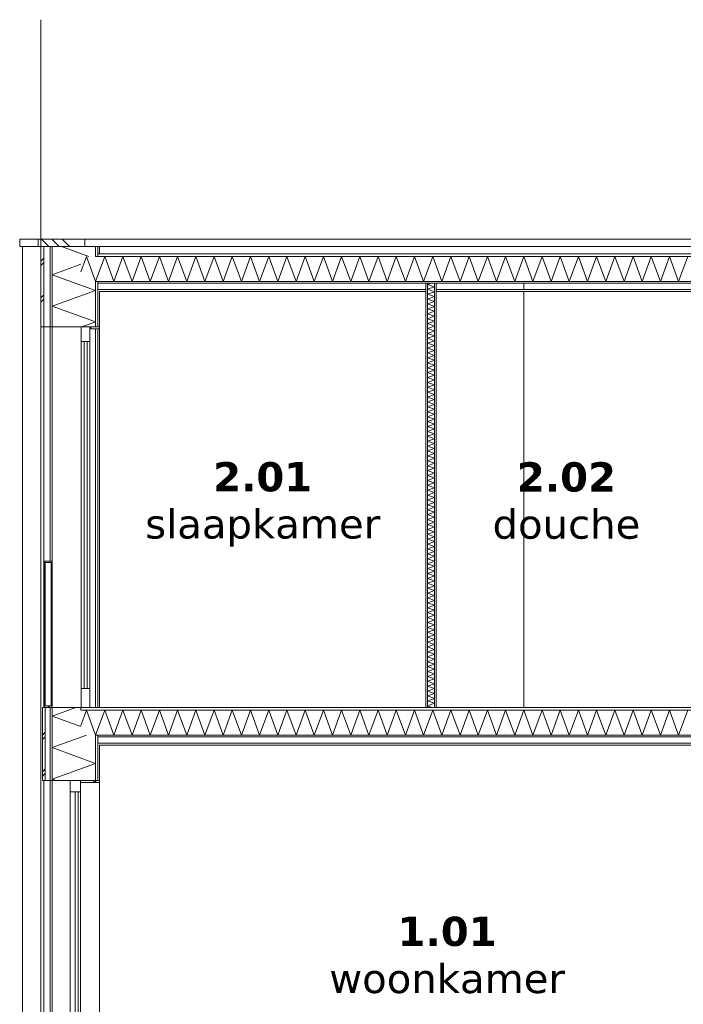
# Model space of a CAD drawing. Header units: millimetres. Extents: x -25778 to 297771, y -21930 to 17454.
# Tile 99 of 109: x 276986 to 281520, y -14557 to -7829. Entities that reach past the tile are written whole.
import ezdxf

# ---------------------------------------------------------------- set-up
doc = ezdxf.new("R2010")
doc.units = ezdxf.units.MM
doc.header["$MEASUREMENT"] = 0
doc.linetypes.add('B0204', pattern=[1300, 1000, -100, 100, -100])
for name, color, linetype in [('34 Balustrades', 7, 'Continuous'), ('34 Balustrades Doorsnede-arcering', 7, 'Continuous'), ('34 Balustrades Laagscheidingslijnen', 7, 'Continuous'), ('A Stramien', 7, 'Continuous'), ('New_ Deuren', 7, 'Continuous'), ('New_ Ramen', 7, 'Continuous'), ('New_21 Buitenwanden', 7, 'Continuous'), ('New_21 Buitenwanden Doorsnede-arcering', 7, 'Continuous'), ('New_21 Buitenwanden Laagscheidingslijnen', 7, 'Continuous'), ('New_22 C Binnenwanden', 7, 'Continuous'), ('New_22 C Binnenwanden Doorsnede-arcering', 7, 'Continuous'), ('New_22 C Binnenwanden Laagscheidingslijnen', 7, 'Continuous'), ('New_23 Vloeren', 7, 'Continuous'), ('New_23 Vloeren Doorsnede-arcering', 7, 'Continuous'), ('New_23 Vloeren Laagscheidingslijnen', 7, 'Continuous'), ('New_27 Daken', 7, 'Continuous'), ('New_27 Daken Doorsnede-arcering', 7, 'Continuous'), ('New_27 Daken Laagscheidingslijnen', 7, 'Continuous'), ('New_47 Dakafwerking', 7, 'Continuous'), ('New_47 Dakafwerking Doorsnede-arcering', 7, 'Continuous'), ('New_47 Dakafwerking Laagscheidingslijnen', 7, 'Continuous'), ('Tekst_dim Algemeen', 7, 'Continuous')]:
    doc.layers.add(name, color=color, linetype=linetype)
doc.styles.add('GENERATED_STYLE_2', font='verdana.ttf')
pattern_1 = [(270, (277131.47, -18728.747), (50, 0), [])]
pattern_2 = [(270, (277131.47, -18728.75), (173.205, 0), [0, -100]), (270, (277218.07, -18778.75), (173.205, 0), [0, -100])]
pattern_3 = [(0, (277131.47, -18728.747), (0, 50), [])]
pattern_4 = [(0, (277131.47, -18728.75), (0, 173.205), [0, -100]), (0, (277181.47, -18642.14), (0, 173.205), [0, -100])]
pattern_5 = [(45, (277131.47, -18728.75), (-159.099, 159.099), []), (45, (277078.44, -18675.71), (-159.099, 159.099), [])]
pattern_6 = [(45, (277131.47, -18728.75), (-91.924, 91.924), []), (135, (277131.47, -18728.75), (91.924, 91.924), [])]

# ---------------------------------------------------------------- blocks, each defined once
blk = doc.blocks.new('Section Element_1857_6', base_point=(277131.5, -18728.7))
at = {"layer": 'New_21 Buitenwanden', "color": 149, "linetype": 'Continuous', "lineweight": 0, "true_color": 0x3c4244}
for p, q in [((277131.5, -15628.7), (277131.5, -12528.7)), ((277151.5, -15628.7), (277151.5, -13028.7)), ((277193.5, -13028.7), (277193.5, -14628.7)), ((277208.5, -15628.7), (277208.5, -13028.7))]:
    blk.add_line(p, q, dxfattribs=at)
blk = doc.blocks.new('Section Element_1858_6', base_point=(277131.5, -18728.7))
at = {"layer": 'New_21 Buitenwanden', "color": 149, "linetype": 'Continuous', "lineweight": 0, "true_color": 0x3c4244}
for p, q in [((277131.5, -12528.7), (277131.5, -9928.7)), ((277151.5, -12528.7), (277151.5, -9928.7)), ((277193.5, -9928.7), (277193.5, -11528.7)), ((277208.5, -12528.7), (277208.5, -9928.7)), ((277504.5, -12528.7), (277504.5, -9940.7)), ((277519.5, -12528.7), (277519.5, -9940.7)), ((277531.5, -9940.7), (277531.5, -12528.7))]:
    blk.add_line(p, q, dxfattribs=at)
blk = doc.blocks.new('Section Element_1860_6', base_point=(277131.5, -18728.7))
at = {"layer": 'New_22 C Binnenwanden', "color": 149, "linetype": 'Continuous', "lineweight": 0, "true_color": 0x3c4244}
blk.add_line((283981.5, -9378.7), (277531.5, -9378.7), dxfattribs=at)
blk = doc.blocks.new('*X2039', base_point=(277131.5, -18728.7))
at = {"layer": 'New_21 Buitenwanden Doorsnede-arcering', "color": 7, "linetype": 'Continuous', "lineweight": 0}
for p, q in [((277370.8, -12528.7), (277208.5, -12587.8)), ((277404.5, -12659.2), (277208.5, -12587.8)), ((277443.6, -12717.7), (277208.5, -12803.3)), ((277504.5, -12911), (277208.5, -12803.3)), ((277504.5, -12911), (277208.5, -13018.8)), ((277235.9, -13028.7), (277208.5, -13018.8))]:
    blk.add_line(p, q, dxfattribs=at)
blk = doc.blocks.new('*X2040', base_point=(277131.5, -18728.7))
at = {"layer": 'New_21 Buitenwanden Doorsnede-arcering', "color": 7, "linetype": 'Continuous', "lineweight": 0}
for p, q in [((277141.5, -12718.7), (277161.5, -12698.7)), ((277141.5, -12748.7), (277161.5, -12728.7)), ((277141.5, -12968.7), (277161.5, -12948.7)), ((277141.5, -12998.7), (277161.5, -12978.7))]:
    blk.add_line(p, q, dxfattribs=at)
blk = doc.blocks.new('Section Element_1861_6', base_point=(277131.5, -18728.7))
at = {"layer": 'New_21 Buitenwanden Doorsnede-arcering', "linetype": 'Continuous', "lineweight": 0, "true_color": 0x000000}
h = blk.add_hatch(dxfattribs=at)
h.set_pattern_fill('325_Houtachtig_plaatmate_E7', color=18, style=0, pattern_type=2)
h.set_pattern_definition(pattern_1)
h.paths.add_polyline_path([(277193.5, -13028.7), (277208.5, -13028.7), (277208.5, -12528.7), (277193.5, -12528.7)])
h = blk.add_hatch(dxfattribs=at)
h.set_pattern_fill('325_Houtachtig_plaatmate_E7', color=18, style=0, pattern_type=2)
h.set_pattern_definition(pattern_1)
h.paths.add_polyline_path([(277519.5, -12717.7), (277504.5, -12717.7), (277504.5, -13028.7), (277519.5, -13028.7), (277519.5, -12785.7)])
h = blk.add_hatch(dxfattribs=at)
h.set_pattern_fill('720_Gips_0006', color=18, style=0, pattern_type=2)
h.set_pattern_definition(pattern_2)
h.paths.add_polyline_path([(277531.5, -12785.7), (277519.5, -12785.7), (277519.5, -13028.7), (277531.5, -13028.7)])
at = {"layer": 'New_21 Buitenwanden', "color": 9, "linetype": 'Continuous', "lineweight": 0}
for p, q in [((277141.5, -12528.7), (277141.5, -13028.7)), ((277156.5, -12528.7), (277141.5, -12528.7)), ((277531.5, -12785.7), (277531.5, -13028.7))]:
    blk.add_line(p, q, dxfattribs=at)
at = {"layer": 'New_21 Buitenwanden', "color": 9, "linetype": 'Continuous', "lineweight": 0, "flags": 128}
for points in [[(277404.5, -12528.7), (277208.5, -12528.7), (277206.5, -12528.7)], [(277531.5, -13028.7), (277519.5, -13028.7), (277504.5, -13028.7), (277401.5, -13028.7), (277331.5, -13028.7), (277208.5, -13028.7), (277193.5, -13028.7), (277161.5, -13028.7), (277141.5, -13028.7)]]:
    blk.add_lwpolyline(points, dxfattribs=at)
at = {"layer": 'New_21 Buitenwanden Laagscheidingslijnen', "color": 9, "linetype": 'Continuous', "lineweight": 0}
for p, q in [((277161.5, -12528.7), (277161.5, -13028.7)), ((277193.5, -12528.7), (277193.5, -13028.7)), ((277208.5, -12528.7), (277208.5, -13028.7)), ((277404.5, -12528.7), (277404.5, -12546.7)), ((277504.5, -12717.7), (277504.5, -13028.7))]:
    blk.add_line(p, q, dxfattribs=at)
at = {"layer": 'New_21 Buitenwanden Laagscheidingslijnen', "color": 9, "linetype": 'Continuous', "lineweight": 0, "flags": 128}
blk.add_lwpolyline([(277519.5, -12717.7), (277519.5, -12729.7), (277519.5, -12773.7), (277519.5, -12785.7), (277519.5, -13028.7)], dxfattribs=at)
at = {"layer": 'New_21 Buitenwanden', "lineweight": 0}
for name in ['*X2039', '*X2040']:
    blk.add_blockref(name, (277131.5, -18728.7), dxfattribs=at)
blk = doc.blocks.new('*X2044', base_point=(277131.5, -18728.7))
at = {"layer": 'New_23 Vloeren Doorsnede-arcering', "color": 7, "linetype": 'Continuous', "lineweight": 0}
for p, q in [((277404.5, -12651.7), (277442.7, -12546.7)), ((277504.9, -12717.7), (277442.7, -12546.7)), ((277504.9, -12717.7), (277567.1, -12546.7)), ((277629.4, -12717.7), (277567.1, -12546.7)), ((277629.4, -12717.7), (277691.6, -12546.7)), ((277753.9, -12717.7), (277691.6, -12546.7)), ((277753.9, -12717.7), (277816.1, -12546.7)), ((277878.3, -12717.7), (277816.1, -12546.7)), ((277878.3, -12717.7), (277940.6, -12546.7)), ((278002.8, -12717.7), (277940.6, -12546.7)), ((278002.8, -12717.7), (278065.1, -12546.7)), ((278127.3, -12717.7), (278065.1, -12546.7)), ((278127.3, -12717.7), (278189.5, -12546.7)), ((278251.8, -12717.7), (278189.5, -12546.7)), ((278251.8, -12717.7), (278314, -12546.7)), ((278376.3, -12717.7), (278314, -12546.7)), ((278376.3, -12717.7), (278438.5, -12546.7)), ((278500.7, -12717.7), (278438.5, -12546.7)), ((278500.7, -12717.7), (278563, -12546.7)), ((278625.2, -12717.7), (278563, -12546.7)), ((278625.2, -12717.7), (278687.4, -12546.7)), ((278749.7, -12717.7), (278687.4, -12546.7)), ((278749.7, -12717.7), (278811.9, -12546.7)), ((278874.2, -12717.7), (278811.9, -12546.7)), ((278874.2, -12717.7), (278936.4, -12546.7)), ((278998.6, -12717.7), (278936.4, -12546.7)), ((278998.6, -12717.7), (279060.9, -12546.7)), ((279123.1, -12717.7), (279060.9, -12546.7)), ((279123.1, -12717.7), (279185.4, -12546.7)), ((279247.6, -12717.7), (279185.4, -12546.7)), ((279247.6, -12717.7), (279309.8, -12546.7)), ((279372.1, -12717.7), (279309.8, -12546.7)), ((279372.1, -12717.7), (279434.3, -12546.7)), ((279496.6, -12717.7), (279434.3, -12546.7)), ((279496.6, -12717.7), (279558.8, -12546.7)), ((279621, -12717.7), (279558.8, -12546.7)), ((279621, -12717.7), (279683.3, -12546.7)), ((279745.5, -12717.7), (279683.3, -12546.7)), ((279745.5, -12717.7), (279807.7, -12546.7)), ((279870, -12717.7), (279807.7, -12546.7)), ((279870, -12717.7), (279932.2, -12546.7)), ((279994.5, -12717.7), (279932.2, -12546.7)), ((279994.5, -12717.7), (280056.7, -12546.7)), ((280118.9, -12717.7), (280056.7, -12546.7)), ((280118.9, -12717.7), (280181.2, -12546.7)), ((280243.4, -12717.7), (280181.2, -12546.7)), ((280243.4, -12717.7), (280305.7, -12546.7)), ((280367.9, -12717.7), (280305.7, -12546.7)), ((280367.9, -12717.7), (280430.1, -12546.7)), ((280492.4, -12717.7), (280430.1, -12546.7)), ((280492.4, -12717.7), (280554.6, -12546.7)), ((280616.9, -12717.7), (280554.6, -12546.7)), ((280616.9, -12717.7), (280679.1, -12546.7)), ((280741.3, -12717.7), (280679.1, -12546.7)), ((280741.3, -12717.7), (280803.6, -12546.7)), ((280865.8, -12717.7), (280803.6, -12546.7)), ((280865.8, -12717.7), (280928, -12546.7)), ((280990.3, -12717.7), (280928, -12546.7)), ((280990.3, -12717.7), (281052.5, -12546.7)), ((281114.8, -12717.7), (281052.5, -12546.7)), ((281114.8, -12717.7), (281177, -12546.7)), ((281239.2, -12717.7), (281177, -12546.7)), ((281239.2, -12717.7), (281301.5, -12546.7)), ((281363.7, -12717.7), (281301.5, -12546.7)), ((281363.7, -12717.7), (281426, -12546.7)), ((281488.2, -12717.7), (281426, -12546.7)), ((281488.2, -12717.7), (281550.4, -12546.7))]:
    blk.add_line(p, q, dxfattribs=at)
blk = doc.blocks.new('Section Element_1863_6', base_point=(277131.5, -18728.7))
at = {"layer": 'New_23 Vloeren Doorsnede-arcering', "linetype": 'Continuous', "lineweight": 0, "true_color": 0x000000}
h = blk.add_hatch(dxfattribs=at)
h.set_pattern_fill('325_Houtachtig_plaatmate_E7', color=18, style=0, pattern_type=2)
h.set_pattern_definition(pattern_3)
h.paths.add_polyline_path([(277404.5, -12528.7), (277404.5, -12546.7), (284108.5, -12546.7), (284108.5, -12528.7)])
h = blk.add_hatch(dxfattribs=at)
h.set_pattern_fill('720_Gips_0006', color=18, style=0, pattern_type=2)
h.set_pattern_definition(pattern_4)
h.paths.add_polyline_path([(283993.5, -12717.7), (277519.5, -12717.7), (277519.5, -12729.7), (283993.5, -12729.7)])
h = blk.add_hatch(dxfattribs=at)
h.set_pattern_fill('720_Gips_0006', color=18, style=0, pattern_type=2)
h.set_pattern_definition(pattern_4)
h.paths.add_polyline_path([(277519.5, -12773.7), (277519.5, -12785.7), (283993.5, -12785.7), (283993.5, -12773.7)])
at = {"layer": 'New_23 Vloeren', "color": 9, "linetype": 'Continuous', "lineweight": 0}
for p, q in [((281611.5, -12528.7), (279831.5, -12528.7)), ((283981.5, -12785.7), (277531.5, -12785.7))]:
    blk.add_line(p, q, dxfattribs=at)
at = {"layer": 'New_23 Vloeren', "color": 9, "linetype": 'Continuous', "lineweight": 0, "flags": 128}
blk.add_lwpolyline([(279761.5, -12528.7), (277466.5, -12528.7), (277406.5, -12528.7), (277404.5, -12528.7)], dxfattribs=at)
at = {"layer": 'New_23 Vloeren Laagscheidingslijnen', "color": 9, "linetype": 'Continuous', "lineweight": 0}
for p, q in [((284108.5, -12546.7), (277404.5, -12546.7)), ((283993.5, -12729.7), (277519.5, -12729.7)), ((283993.5, -12773.7), (277519.5, -12773.7))]:
    blk.add_line(p, q, dxfattribs=at)
at = {"layer": 'New_23 Vloeren Laagscheidingslijnen', "color": 9, "linetype": 'Continuous', "lineweight": 0, "flags": 128}
for points in [[(279831.5, -12528.7), (279819.5, -12528.7), (279773.5, -12528.7), (279761.5, -12528.7)], [(284008.5, -12717.7), (283993.5, -12717.7), (277519.5, -12717.7), (277504.5, -12717.7)]]:
    blk.add_lwpolyline(points, dxfattribs=at)
at = {"layer": 'New_23 Vloeren', "lineweight": 0}
blk.add_blockref('*X2044', (277131.5, -18728.7), dxfattribs=at)
blk = doc.blocks.new('*X2046', base_point=(277131.5, -18728.7))
at = {"layer": 'New_27 Daken Doorsnede-arcering', "color": 7, "linetype": 'Continuous', "lineweight": 0}
for p, q in [((277404.5, -9551.7), (277442.7, -9446.7)), ((277504.9, -9617.7), (277442.7, -9446.7)), ((277504.9, -9617.7), (277567.1, -9446.7)), ((277629.4, -9617.7), (277567.1, -9446.7)), ((277629.4, -9617.7), (277691.6, -9446.7)), ((277753.9, -9617.7), (277691.6, -9446.7)), ((277753.9, -9617.7), (277816.1, -9446.7)), ((277878.3, -9617.7), (277816.1, -9446.7)), ((277878.3, -9617.7), (277940.6, -9446.7)), ((278002.8, -9617.7), (277940.6, -9446.7)), ((278002.8, -9617.7), (278065.1, -9446.7)), ((278127.3, -9617.7), (278065.1, -9446.7)), ((278127.3, -9617.7), (278189.5, -9446.7)), ((278251.8, -9617.7), (278189.5, -9446.7)), ((278251.8, -9617.7), (278314, -9446.7)), ((278376.3, -9617.7), (278314, -9446.7)), ((278376.3, -9617.7), (278438.5, -9446.7)), ((278500.7, -9617.7), (278438.5, -9446.7)), ((278500.7, -9617.7), (278563, -9446.7)), ((278625.2, -9617.7), (278563, -9446.7)), ((278625.2, -9617.7), (278687.4, -9446.7)), ((278749.7, -9617.7), (278687.4, -9446.7)), ((278749.7, -9617.7), (278811.9, -9446.7)), ((278874.2, -9617.7), (278811.9, -9446.7)), ((278874.2, -9617.7), (278936.4, -9446.7)), ((278998.6, -9617.7), (278936.4, -9446.7)), ((278998.6, -9617.7), (279060.9, -9446.7)), ((279123.1, -9617.7), (279060.9, -9446.7)), ((279123.1, -9617.7), (279185.4, -9446.7)), ((279247.6, -9617.7), (279185.4, -9446.7)), ((279247.6, -9617.7), (279309.8, -9446.7)), ((279372.1, -9617.7), (279309.8, -9446.7)), ((279372.1, -9617.7), (279434.3, -9446.7)), ((279496.6, -9617.7), (279434.3, -9446.7)), ((279496.6, -9617.7), (279558.8, -9446.7)), ((279621, -9617.7), (279558.8, -9446.7)), ((279621, -9617.7), (279683.3, -9446.7)), ((279745.5, -9617.7), (279683.3, -9446.7)), ((279745.5, -9617.7), (279807.7, -9446.7)), ((279870, -9617.7), (279807.7, -9446.7)), ((279870, -9617.7), (279932.2, -9446.7)), ((279994.5, -9617.7), (279932.2, -9446.7)), ((279994.5, -9617.7), (280056.7, -9446.7)), ((280118.9, -9617.7), (280056.7, -9446.7)), ((280118.9, -9617.7), (280181.2, -9446.7)), ((280243.4, -9617.7), (280181.2, -9446.7)), ((280243.4, -9617.7), (280305.7, -9446.7)), ((280367.9, -9617.7), (280305.7, -9446.7)), ((280367.9, -9617.7), (280430.1, -9446.7)), ((280492.4, -9617.7), (280430.1, -9446.7)), ((280492.4, -9617.7), (280554.6, -9446.7)), ((280616.9, -9617.7), (280554.6, -9446.7)), ((280616.9, -9617.7), (280679.1, -9446.7)), ((280741.3, -9617.7), (280679.1, -9446.7)), ((280741.3, -9617.7), (280803.6, -9446.7)), ((280865.8, -9617.7), (280803.6, -9446.7)), ((280865.8, -9617.7), (280928, -9446.7)), ((280990.3, -9617.7), (280928, -9446.7)), ((280990.3, -9617.7), (281052.5, -9446.7)), ((281114.8, -9617.7), (281052.5, -9446.7)), ((281114.8, -9617.7), (281177, -9446.7)), ((281239.2, -9617.7), (281177, -9446.7)), ((281239.2, -9617.7), (281301.5, -9446.7)), ((281363.7, -9617.7), (281301.5, -9446.7)), ((281363.7, -9617.7), (281426, -9446.7)), ((281488.2, -9617.7), (281426, -9446.7)), ((281488.2, -9617.7), (281550.4, -9446.7))]:
    blk.add_line(p, q, dxfattribs=at)
blk = doc.blocks.new('Section Element_1864_6', base_point=(277131.5, -18728.7))
at = {"layer": 'New_27 Daken Doorsnede-arcering', "linetype": 'Continuous', "lineweight": 0, "true_color": 0x000000}
h = blk.add_hatch(dxfattribs=at)
h.set_pattern_fill('325_Houtachtig_plaatmate_E7', color=18, style=0, pattern_type=2)
h.set_pattern_definition(pattern_3)
h.paths.add_polyline_path([(277519.5, -9446.7), (283993.5, -9446.7), (283993.5, -9428.7), (277519.5, -9428.7)])
h = blk.add_hatch(dxfattribs=at)
h.set_pattern_fill('720_Gips_0006', color=18, style=0, pattern_type=2)
h.set_pattern_definition(pattern_4)
h.paths.add_polyline_path([(277519.5, -9617.7), (277519.5, -9629.7), (279761.5, -9629.7), (279761.5, -9628.7), (279831.5, -9628.7), (279831.5, -9629.7), (281611.5, -9629.7), (281611.5, -9628.7), (281681.5, -9628.7), (281681.5, -9629.7), (283993.5, -9629.7), (283993.5, -9617.7)])
h = blk.add_hatch(dxfattribs=at)
h.set_pattern_fill('720_Gips_0006', color=18, style=0, pattern_type=2)
h.set_pattern_definition(pattern_4)
h.paths.add_polyline_path([(279761.5, -9673.7), (277519.5, -9673.7), (277519.5, -9685.7), (279761.5, -9685.7)])
h = blk.add_hatch(dxfattribs=at)
h.set_pattern_fill('720_Gips_0006', color=18, style=0, pattern_type=2)
h.set_pattern_definition(pattern_4)
h.paths.add_polyline_path([(281611.5, -9685.7), (281611.5, -9673.7), (279831.5, -9673.7), (279831.5, -9685.7)])
at = {"layer": 'New_27 Daken', "color": 9, "linetype": 'Continuous', "lineweight": 0}
for p, q in [((283981.5, -9428.7), (277531.5, -9428.7)), ((279761.5, -9685.7), (277531.5, -9685.7)), ((281611.5, -9685.7), (279831.5, -9685.7))]:
    blk.add_line(p, q, dxfattribs=at)
at = {"layer": 'New_27 Daken Laagscheidingslijnen', "color": 9, "linetype": 'Continuous', "lineweight": 0}
for p, q in [((277531.5, -9428.7), (277519.5, -9428.7)), ((279761.5, -9629.7), (277519.5, -9629.7)), ((279761.5, -9673.7), (277519.5, -9673.7)), ((281611.5, -9629.7), (279831.5, -9629.7)), ((281611.5, -9673.7), (279831.5, -9673.7))]:
    blk.add_line(p, q, dxfattribs=at)
at = {"layer": 'New_27 Daken Laagscheidingslijnen', "color": 9, "linetype": 'Continuous', "lineweight": 0, "flags": 128}
for points in [[(284008.5, -9446.7), (283993.5, -9446.7), (277519.5, -9446.7), (277504.5, -9446.7)], [(284008.5, -9617.7), (283993.5, -9617.7), (277519.5, -9617.7), (277504.5, -9617.7)], [(279831.5, -9628.7), (279819.5, -9628.7), (279773.5, -9628.7), (279761.5, -9628.7)]]:
    blk.add_lwpolyline(points, dxfattribs=at)
at = {"layer": 'New_27 Daken', "lineweight": 0}
blk.add_blockref('*X2046', (277131.5, -18728.7), dxfattribs=at)
blk = doc.blocks.new('Section Element_1866_6', base_point=(277131.5, -18728.7))
at = {"layer": 'New_47 Dakafwerking Doorsnede-arcering', "linetype": 'Continuous', "lineweight": 0, "true_color": 0x000000}
h = blk.add_hatch(dxfattribs=at)
h.set_pattern_fill('505_Aluminium_0006', color=18, style=0, pattern_type=2)
h.set_pattern_definition([(135, (277131.47, -18728.75), (176.777, 176.777), []), (135, (277096.12, -18764.1), (176.777, 176.777), []), (135, (277060.76, -18799.46), (176.777, 176.777), [])])
h.paths.add_polyline_path([(277111.5, -9378.7), (277431.5, -9378.7), (277431.5, -9328.7), (277111.5, -9328.7)])
at = {"layer": 'New_47 Dakafwerking', "color": 9, "linetype": 'Continuous', "lineweight": 0}
for p, q in [((277111.5, -9328.7), (277111.5, -9378.7)), ((277431.5, -9328.7), (277111.5, -9328.7)), ((277431.5, -9328.7), (277431.5, -9378.7)), ((277131.5, -9378.7), (277111.5, -9378.7))]:
    blk.add_line(p, q, dxfattribs=at)
at = {"layer": 'New_47 Dakafwerking Laagscheidingslijnen', "color": 9, "linetype": 'Continuous', "lineweight": 0, "flags": 128}
blk.add_lwpolyline([(277431.5, -9378.7), (277208.5, -9378.7), (277193.5, -9378.7), (277151.5, -9378.7), (277131.5, -9378.7)], dxfattribs=at)
blk = doc.blocks.new('Section Element_1869_6', base_point=(277131.5, -18728.7))
at = {"layer": 'New_47 Dakafwerking', "color": 149, "linetype": 'Continuous', "lineweight": 0, "true_color": 0x3c4244}
blk.add_line((277431.5, -9328.7), (283981.5, -9328.7), dxfattribs=at)
blk = doc.blocks.new('*X2065', base_point=(277131.5, -18728.7))
at = {"layer": 'New_22 C Binnenwanden Doorsnede-arcering', "color": 7, "linetype": 'Continuous', "lineweight": 0}
for p, q in [((279797.5, -9628.7), (279773.5, -9637.5)), ((279819.5, -9654.2), (279773.5, -9637.5)), ((279819.5, -9654.2), (279773.5, -9671)), ((279819.5, -9687.7), (279773.5, -9671)), ((279819.5, -9687.7), (279773.5, -9704.5)), ((279819.5, -9721.2), (279773.5, -9704.5)), ((279819.5, -9721.2), (279773.5, -9738)), ((279819.5, -9754.7), (279773.5, -9738)), ((279819.5, -9754.7), (279773.5, -9771.4)), ((279819.5, -9788.2), (279773.5, -9771.4)), ((279819.5, -9788.2), (279773.5, -9804.9)), ((279819.5, -9821.7), (279773.5, -9804.9)), ((279819.5, -9821.7), (279773.5, -9838.4)), ((279819.5, -9855.2), (279773.5, -9838.4)), ((279819.5, -9855.2), (279773.5, -9871.9)), ((279819.5, -9888.6), (279773.5, -9871.9)), ((279819.5, -9888.6), (279773.5, -9905.4)), ((279819.5, -9922.1), (279773.5, -9905.4)), ((279819.5, -9922.1), (279773.5, -9938.9)), ((279819.5, -9955.6), (279773.5, -9938.9)), ((279819.5, -9955.6), (279773.5, -9972.4)), ((279819.5, -9989.1), (279773.5, -9972.4)), ((279819.5, -9989.1), (279773.5, -10005.8)), ((279819.5, -10022.6), (279773.5, -10005.8)), ((279819.5, -10022.6), (279773.5, -10039.3)), ((279819.5, -10056.1), (279773.5, -10039.3)), ((279819.5, -10056.1), (279773.5, -10072.8)), ((279819.5, -10089.6), (279773.5, -10072.8)), ((279819.5, -10089.6), (279773.5, -10106.3)), ((279819.5, -10123), (279773.5, -10106.3)), ((279819.5, -10123), (279773.5, -10139.8)), ((279819.5, -10156.5), (279773.5, -10139.8)), ((279819.5, -10156.5), (279773.5, -10173.3)), ((279819.5, -10190), (279773.5, -10173.3)), ((279819.5, -10190), (279773.5, -10206.8)), ((279819.5, -10223.5), (279773.5, -10206.8)), ((279819.5, -10223.5), (279773.5, -10240.2)), ((279819.5, -10257), (279773.5, -10240.2)), ((279819.5, -10257), (279773.5, -10273.7)), ((279819.5, -10290.5), (279773.5, -10273.7)), ((279819.5, -10290.5), (279773.5, -10307.2)), ((279819.5, -10323.9), (279773.5, -10307.2)), ((279819.5, -10323.9), (279773.5, -10340.7)), ((279819.5, -10357.4), (279773.5, -10340.7)), ((279819.5, -10357.4), (279773.5, -10374.2)), ((279819.5, -10390.9), (279773.5, -10374.2)), ((279819.5, -10390.9), (279773.5, -10407.7)), ((279819.5, -10424.4), (279773.5, -10407.7)), ((279819.5, -10424.4), (279773.5, -10441.1)), ((279819.5, -10457.9), (279773.5, -10441.1)), ((279819.5, -10457.9), (279773.5, -10474.6)), ((279819.5, -10491.4), (279773.5, -10474.6)), ((279819.5, -10491.4), (279773.5, -10508.1)), ((279819.5, -10524.9), (279773.5, -10508.1)), ((279819.5, -10524.9), (279773.5, -10541.6)), ((279819.5, -10558.3), (279773.5, -10541.6)), ((279819.5, -10558.3), (279773.5, -10575.1)), ((279819.5, -10591.8), (279773.5, -10575.1)), ((279819.5, -10591.8), (279773.5, -10608.6)), ((279819.5, -10625.3), (279773.5, -10608.6)), ((279819.5, -10625.3), (279773.5, -10642.1)), ((279819.5, -10658.8), (279773.5, -10642.1)), ((279819.5, -10658.8), (279773.5, -10675.5)), ((279819.5, -10692.3), (279773.5, -10675.5)), ((279819.5, -10692.3), (279773.5, -10709)), ((279819.5, -10725.8), (279773.5, -10709)), ((279819.5, -10725.8), (279773.5, -10742.5)), ((279819.5, -10759.3), (279773.5, -10742.5)), ((279819.5, -10759.3), (279773.5, -10776)), ((279819.5, -10792.7), (279773.5, -10776)), ((279819.5, -10792.7), (279773.5, -10809.5)), ((279819.5, -10826.2), (279773.5, -10809.5)), ((279819.5, -10826.2), (279773.5, -10843)), ((279819.5, -10859.7), (279773.5, -10843)), ((279819.5, -10859.7), (279773.5, -10876.5)), ((279819.5, -10893.2), (279773.5, -10876.5)), ((279819.5, -10893.2), (279773.5, -10909.9)), ((279819.5, -10926.7), (279773.5, -10909.9)), ((279819.5, -10926.7), (279773.5, -10943.4)), ((279819.5, -10960.2), (279773.5, -10943.4)), ((279819.5, -10960.2), (279773.5, -10976.9)), ((279819.5, -10993.7), (279773.5, -10976.9)), ((279819.5, -10993.7), (279773.5, -11010.4)), ((279819.5, -11027.1), (279773.5, -11010.4)), ((279819.5, -11027.1), (279773.5, -11043.9)), ((279819.5, -11060.6), (279773.5, -11043.9)), ((279819.5, -11060.6), (279773.5, -11077.4)), ((279819.5, -11094.1), (279773.5, -11077.4)), ((279819.5, -11094.1), (279773.5, -11110.9)), ((279819.5, -11127.6), (279773.5, -11110.9)), ((279819.5, -11127.6), (279773.5, -11144.3)), ((279819.5, -11161.1), (279773.5, -11144.3)), ((279819.5, -11161.1), (279773.5, -11177.8)), ((279819.5, -11194.6), (279773.5, -11177.8)), ((279819.5, -11194.6), (279773.5, -11211.3)), ((279819.5, -11228.1), (279773.5, -11211.3)), ((279819.5, -11228.1), (279773.5, -11244.8)), ((279819.5, -11261.5), (279773.5, -11244.8)), ((279819.5, -11261.5), (279773.5, -11278.3)), ((279819.5, -11295), (279773.5, -11278.3)), ((279819.5, -11295), (279773.5, -11311.8)), ((279819.5, -11328.5), (279773.5, -11311.8)), ((279819.5, -11328.5), (279773.5, -11345.2)), ((279819.5, -11362), (279773.5, -11345.2)), ((279819.5, -11362), (279773.5, -11378.7)), ((279819.5, -11395.5), (279773.5, -11378.7)), ((279819.5, -11395.5), (279773.5, -11412.2)), ((279819.5, -11429), (279773.5, -11412.2)), ((279819.5, -11429), (279773.5, -11445.7)), ((279819.5, -11462.4), (279773.5, -11445.7)), ((279819.5, -11462.4), (279773.5, -11479.2)), ((279819.5, -11495.9), (279773.5, -11479.2)), ((279819.5, -11495.9), (279773.5, -11512.7)), ((279819.5, -11529.4), (279773.5, -11512.7)), ((279819.5, -11529.4), (279773.5, -11546.2)), ((279819.5, -11562.9), (279773.5, -11546.2)), ((279819.5, -11562.9), (279773.5, -11579.6)), ((279819.5, -11596.4), (279773.5, -11579.6)), ((279819.5, -11596.4), (279773.5, -11613.1)), ((279819.5, -11629.9), (279773.5, -11613.1)), ((279819.5, -11629.9), (279773.5, -11646.6)), ((279819.5, -11663.4), (279773.5, -11646.6)), ((279819.5, -11663.4), (279773.5, -11680.1)), ((279819.5, -11696.8), (279773.5, -11680.1)), ((279819.5, -11696.8), (279773.5, -11713.6)), ((279819.5, -11730.3), (279773.5, -11713.6)), ((279819.5, -11730.3), (279773.5, -11747.1)), ((279819.5, -11763.8), (279773.5, -11747.1)), ((279819.5, -11763.8), (279773.5, -11780.6)), ((279819.5, -11797.3), (279773.5, -11780.6)), ((279819.5, -11797.3), (279773.5, -11814)), ((279819.5, -11830.8), (279773.5, -11814)), ((279819.5, -11830.8), (279773.5, -11847.5)), ((279819.5, -11864.3), (279773.5, -11847.5)), ((279819.5, -11864.3), (279773.5, -11881)), ((279819.5, -11897.8), (279773.5, -11881)), ((279819.5, -11897.8), (279773.5, -11914.5)), ((279819.5, -11931.2), (279773.5, -11914.5)), ((279819.5, -11931.2), (279773.5, -11948)), ((279819.5, -11964.7), (279773.5, -11948)), ((279819.5, -11964.7), (279773.5, -11981.5)), ((279819.5, -11998.2), (279773.5, -11981.5)), ((279819.5, -11998.2), (279773.5, -12015)), ((279819.5, -12031.7), (279773.5, -12015)), ((279819.5, -12031.7), (279773.5, -12048.4)), ((279819.5, -12065.2), (279773.5, -12048.4)), ((279819.5, -12065.2), (279773.5, -12081.9)), ((279819.5, -12098.7), (279773.5, -12081.9)), ((279819.5, -12098.7), (279773.5, -12115.4)), ((279819.5, -12132.2), (279773.5, -12115.4)), ((279819.5, -12132.2), (279773.5, -12148.9)), ((279819.5, -12165.6), (279773.5, -12148.9)), ((279819.5, -12165.6), (279773.5, -12182.4)), ((279819.5, -12199.1), (279773.5, -12182.4)), ((279819.5, -12199.1), (279773.5, -12215.9)), ((279819.5, -12232.6), (279773.5, -12215.9)), ((279819.5, -12232.6), (279773.5, -12249.4)), ((279819.5, -12266.1), (279773.5, -12249.4)), ((279819.5, -12266.1), (279773.5, -12282.8)), ((279819.5, -12299.6), (279773.5, -12282.8)), ((279819.5, -12299.6), (279773.5, -12316.3)), ((279819.5, -12333.1), (279773.5, -12316.3)), ((279819.5, -12333.1), (279773.5, -12349.8)), ((279819.5, -12366.5), (279773.5, -12349.8)), ((279819.5, -12366.5), (279773.5, -12383.3)), ((279819.5, -12400), (279773.5, -12383.3)), ((279819.5, -12400), (279773.5, -12416.8)), ((279819.5, -12433.5), (279773.5, -12416.8)), ((279819.5, -12433.5), (279773.5, -12450.3)), ((279819.5, -12467), (279773.5, -12450.3)), ((279819.5, -12467), (279773.5, -12483.7)), ((279819.5, -12500.5), (279773.5, -12483.7)), ((279819.5, -12500.5), (279773.5, -12517.2)), ((279805.1, -12528.7), (279773.5, -12517.2))]:
    blk.add_line(p, q, dxfattribs=at)
blk = doc.blocks.new('Section Element_1880_6', base_point=(277131.5, -18728.7))
at = {"layer": 'New_22 C Binnenwanden Doorsnede-arcering', "linetype": 'Continuous', "lineweight": 0, "true_color": 0x000000}
h = blk.add_hatch(dxfattribs=at)
h.set_pattern_fill('325_Houtachtig_plaatmate_E7', color=18, style=0, pattern_type=2)
h.set_pattern_definition(pattern_1)
h.paths.add_polyline_path([(279761.5, -9628.7), (279761.5, -12528.7), (279773.5, -12528.7), (279773.5, -9628.7)])
h = blk.add_hatch(dxfattribs=at)
h.set_pattern_fill('325_Houtachtig_plaatmate_E7', color=18, style=0, pattern_type=2)
h.set_pattern_definition(pattern_1)
h.paths.add_polyline_path([(279819.5, -12528.7), (279831.5, -12528.7), (279831.5, -9628.7), (279819.5, -9628.7)])
at = {"layer": 'New_22 C Binnenwanden', "color": 1, "linetype": 'Continuous', "lineweight": 0}
for p, q in [((279761.5, -9685.7), (279761.5, -12528.7)), ((279831.5, -9685.7), (279831.5, -12528.7))]:
    blk.add_line(p, q, dxfattribs=at)
at = {"layer": 'New_22 C Binnenwanden Laagscheidingslijnen', "color": 1, "linetype": 'Continuous', "lineweight": 0}
for p, q in [((279773.5, -9628.7), (279773.5, -12528.7)), ((279819.5, -9628.7), (279819.5, -12528.7))]:
    blk.add_line(p, q, dxfattribs=at)
at = {"layer": 'New_22 C Binnenwanden Laagscheidingslijnen', "color": 1, "linetype": 'Continuous', "lineweight": 0, "flags": 128}
for points in [[(279761.5, -9628.7), (279761.5, -9629.7), (279761.5, -9673.7), (279761.5, -9685.7)], [(279831.5, -9628.7), (279831.5, -9629.7), (279831.5, -9673.7), (279831.5, -9685.7)]]:
    blk.add_lwpolyline(points, dxfattribs=at)
at = {"layer": 'New_22 C Binnenwanden', "lineweight": 0}
blk.add_blockref('*X2065', (277131.5, -18728.7), dxfattribs=at)
blk = doc.blocks.new('Section Element_1883_6', base_point=(277131.5, -18728.7))
at = {"layer": 'New_22 C Binnenwanden', "color": 149, "linetype": 'Continuous', "lineweight": 0, "true_color": 0x3c4244}
for p, q in [((280431.5, -9673.7), (280431.5, -9629.7)), ((280431.5, -12528.7), (280431.5, -9685.7))]:
    blk.add_line(p, q, dxfattribs=at)
blk = doc.blocks.new('Section Element_1927_6', base_point=(277131.5, -18728.7))
at = {"layer": 'New_21 Buitenwanden', "color": 149, "linetype": 'Continuous', "lineweight": 0, "true_color": 0x3c4244}
blk.add_line((277006.5, -9378.7), (277006.5, -12528.7), dxfattribs=at)
blk = doc.blocks.new('Section Element_1947_6', base_point=(277131.5, -18728.7))
at = {"layer": 'New_21 Buitenwanden', "color": 149, "linetype": 'Continuous', "lineweight": 0, "true_color": 0x3c4244}
blk.add_line((277006.5, -12528.7), (277006.5, -15628.7), dxfattribs=at)
blk = doc.blocks.new('*X2164', base_point=(277131.5, -18728.7))
at = {"layer": 'New_21 Buitenwanden Doorsnede-arcering', "color": 7, "linetype": 'Continuous', "lineweight": 0}
for p, q in [((277458.4, -9446.7), (277271.6, -9378.7)), ((277404.5, -9499.9), (277208.5, -9571.3)), ((277504.5, -9679), (277208.5, -9571.3)), ((277504.5, -9679), (277208.5, -9786.7)), ((277504.5, -9894.5), (277208.5, -9786.7)), ((277504.5, -9894.5), (277410.3, -9928.7))]:
    blk.add_line(p, q, dxfattribs=at)
blk = doc.blocks.new('*X2165', base_point=(277131.5, -18728.7))
at = {"layer": 'New_21 Buitenwanden Doorsnede-arcering', "color": 7, "linetype": 'Continuous', "lineweight": 0}
for p, q in [((277131.5, -9478.7), (277151.5, -9458.7)), ((277131.5, -9508.7), (277151.5, -9488.7)), ((277131.5, -9728.7), (277151.5, -9708.7)), ((277131.5, -9758.7), (277151.5, -9738.7))]:
    blk.add_line(p, q, dxfattribs=at)
blk = doc.blocks.new('Section Element_1950_6', base_point=(277131.5, -18728.7))
at = {"layer": 'New_21 Buitenwanden Doorsnede-arcering', "linetype": 'Continuous', "lineweight": 0, "true_color": 0x000000}
h = blk.add_hatch(dxfattribs=at)
h.set_pattern_fill('325_Houtachtig_plaatmate_E7', color=18, style=0, pattern_type=2)
h.set_pattern_definition(pattern_1)
h.paths.add_polyline_path([(277193.5, -9378.7), (277193.5, -9928.7), (277208.5, -9928.7), (277208.5, -9378.7)])
h = blk.add_hatch(dxfattribs=at)
h.set_pattern_fill('325_Houtachtig_plaatmate_E7', color=18, style=0, pattern_type=2)
h.set_pattern_definition(pattern_1)
h.paths.add_polyline_path([(277504.5, -9446.7), (277519.5, -9446.7), (277519.5, -9428.7), (277519.5, -9378.7), (277504.5, -9378.7)])
h = blk.add_hatch(dxfattribs=at)
h.set_pattern_fill('720_Gips_0006', color=18, style=0, pattern_type=2)
h.set_pattern_definition(pattern_2)
h.paths.add_polyline_path([(277519.5, -9428.7), (277531.5, -9428.7), (277531.5, -9378.7), (277519.5, -9378.7)])
h = blk.add_hatch(dxfattribs=at)
h.set_pattern_fill('325_Houtachtig_plaatmate_E7', color=18, style=0, pattern_type=2)
h.set_pattern_definition(pattern_1)
h.paths.add_polyline_path([(277519.5, -9617.7), (277504.5, -9617.7), (277504.5, -9928.7), (277519.5, -9928.7), (277519.5, -9685.7)])
h = blk.add_hatch(dxfattribs=at)
h.set_pattern_fill('720_Gips_0006', color=18, style=0, pattern_type=2)
h.set_pattern_definition(pattern_2)
h.paths.add_polyline_path([(277531.5, -9685.7), (277519.5, -9685.7), (277519.5, -9928.7), (277531.5, -9928.7)])
at = {"layer": 'New_21 Buitenwanden', "color": 9, "linetype": 'Continuous', "lineweight": 0}
for p, q in [((277131.5, -9378.7), (277131.5, -9928.7)), ((277531.5, -9378.7), (277531.5, -9428.7)), ((277531.5, -9685.7), (277531.5, -9928.7))]:
    blk.add_line(p, q, dxfattribs=at)
at = {"layer": 'New_21 Buitenwanden', "color": 9, "linetype": 'Continuous', "lineweight": 0, "flags": 128}
for points in [[(277531.5, -9378.7), (277519.5, -9378.7), (277504.5, -9378.7), (277431.5, -9378.7)], [(277531.5, -9928.7), (277519.5, -9928.7), (277504.5, -9928.7), (277471.5, -9928.7), (277466.5, -9928.7), (277406.5, -9928.7), (277208.5, -9928.7), (277193.5, -9928.7), (277151.5, -9928.7), (277131.5, -9928.7)]]:
    blk.add_lwpolyline(points, dxfattribs=at)
at = {"layer": 'New_21 Buitenwanden Laagscheidingslijnen', "color": 9, "linetype": 'Continuous', "lineweight": 0}
for p, q in [((277151.5, -9378.7), (277151.5, -9928.7)), ((277193.5, -9378.7), (277193.5, -9928.7)), ((277208.5, -9378.7), (277208.5, -9928.7)), ((277504.5, -9378.7), (277504.5, -9446.7)), ((277504.5, -9617.7), (277504.5, -9928.7))]:
    blk.add_line(p, q, dxfattribs=at)
at = {"layer": 'New_21 Buitenwanden Laagscheidingslijnen', "color": 9, "linetype": 'Continuous', "lineweight": 0, "flags": 128}
for points in [[(277519.5, -9378.7), (277519.5, -9428.7), (277519.5, -9446.7)], [(277519.5, -9617.7), (277519.5, -9629.7), (277519.5, -9673.7), (277519.5, -9685.7), (277519.5, -9928.7)]]:
    blk.add_lwpolyline(points, dxfattribs=at)
at = {"layer": 'New_21 Buitenwanden', "lineweight": 0}
for name in ['*X2164', '*X2165']:
    blk.add_blockref(name, (277131.5, -18728.7), dxfattribs=at)
blk = doc.blocks.new('Section Element_1970_6', base_point=(277131.5, -18728.7))
at = {"layer": 'New_47 Dakafwerking', "color": 149, "linetype": 'Continuous', "lineweight": 0, "true_color": 0x3c4244}
for p, q in [((276986.5, -9328.7), (277111.5, -9328.7)), ((276986.5, -9378.7), (276986.5, -9328.7)), ((277111.5, -9378.7), (276986.5, -9378.7))]:
    blk.add_line(p, q, dxfattribs=at)
blk = doc.blocks.new('Section Element_1974_6', base_point=(277131.5, -18728.7))
at = {"layer": '34 Balustrades Doorsnede-arcering', "linetype": 'Continuous', "lineweight": 0, "true_color": 0x000000}
h = blk.add_hatch(dxfattribs=at)
h.set_pattern_fill('515_Staal_0006', color=18, style=0, pattern_type=2)
h.set_pattern_definition(pattern_5)
h.paths.add_polyline_path([(277156.5, -11538.7), (277206.5, -11538.7), (277206.5, -11528.7), (277156.5, -11528.7)])
at = {"layer": '34 Balustrades', "color": 1, "linetype": 'Continuous', "lineweight": 0}
for p, q in [((277156.5, -11528.7), (277156.5, -11538.7)), ((277206.5, -11528.7), (277156.5, -11528.7)), ((277206.5, -11538.7), (277156.5, -11538.7)), ((277206.5, -11528.7), (277206.5, -11538.7))]:
    blk.add_line(p, q, dxfattribs=at)
blk = doc.blocks.new('Section Element_1975_6', base_point=(277131.5, -18728.7))
at = {"layer": '34 Balustrades Doorsnede-arcering', "linetype": 'Continuous', "lineweight": 0, "true_color": 0x000000}
h = blk.add_hatch(dxfattribs=at)
h.set_pattern_fill('515_Staal_0006', color=18, style=0, pattern_type=2)
h.set_pattern_definition(pattern_5)
h.paths.add_polyline_path([(277156.5, -12518.7), (277156.5, -12528.7), (277206.5, -12528.7), (277206.5, -12518.7)])
at = {"layer": '34 Balustrades', "color": 1, "linetype": 'Continuous', "lineweight": 0}
for p, q in [((277156.5, -12518.7), (277156.5, -12528.7)), ((277206.5, -12518.7), (277156.5, -12518.7)), ((277206.5, -12518.7), (277206.5, -12528.7))]:
    blk.add_line(p, q, dxfattribs=at)
at = {"layer": '34 Balustrades Laagscheidingslijnen', "color": 1, "linetype": 'Continuous', "lineweight": 0, "flags": 128}
blk.add_lwpolyline([(277206.5, -12528.7), (277193.5, -12528.7), (277161.5, -12528.7), (277156.5, -12528.7)], dxfattribs=at)
blk = doc.blocks.new('Section Element_1976_6', base_point=(277131.5, -18728.7))
at = {"layer": 'New_ Deuren', "color": 7, "linetype": 'Continuous', "lineweight": 0}
for p, q in [((277406.5, -9928.7), (277406.5, -10028.7)), ((277466.5, -9928.7), (277466.5, -10028.7)), ((277471.5, -9928.7), (277471.5, -9940.7)), ((277531.5, -9940.7), (277471.5, -9940.7)), ((277531.5, -9928.7), (277531.5, -9940.7)), ((277406.5, -10028.7), (277406.5, -12398.7)), ((277466.5, -10028.7), (277406.5, -10028.7)), ((277426.5, -10028.7), (277426.5, -12398.7)), ((277446.5, -12398.7), (277446.5, -10028.7)), ((277466.5, -10028.7), (277466.5, -12398.7)), ((277406.4, -11228.7), (277406.4, -11193.7)), ((277406.4, -11228.7), (277406.4, -11263.7)), ((277466.6, -11228.7), (277466.6, -11193.7)), ((277466.6, -11228.7), (277466.6, -11263.7)), ((277406.4, -11263.7), (277406.4, -11298.7)), ((277466.6, -11263.7), (277466.6, -11298.7)), ((277406.5, -12398.7), (277406.5, -12528.7)), ((277466.5, -12398.7), (277406.5, -12398.7)), ((277466.5, -12398.7), (277466.5, -12528.7))]:
    blk.add_line(p, q, dxfattribs=at)
blk = doc.blocks.new('Section Element_1979_6', base_point=(277131.5, -18728.7))
at = {"layer": 'New_21 Buitenwanden Doorsnede-arcering', "linetype": 'Continuous', "lineweight": 0, "true_color": 0x000000}
h = blk.add_hatch(dxfattribs=at)
h.set_pattern_fill('205_Ongewapend_beton_0006', color=18, style=0, pattern_type=2)
h.set_pattern_definition(pattern_6)
h.paths.add_polyline_path([(277401.5, -13040.7), (277531.5, -13040.7), (277531.5, -13028.7), (277401.5, -13028.7)])
h = blk.add_hatch(dxfattribs=at)
h.set_pattern_fill('205_Ongewapend_beton_0006', color=18, style=0, pattern_type=2)
h.set_pattern_definition(pattern_6)
h.paths.add_polyline_path([(277401.5, -15628.7), (277531.5, -15628.7), (277531.5, -15616.7), (277401.5, -15616.7)])
at = {"layer": 'New_ Ramen', "color": 7, "linetype": 'Continuous', "lineweight": 0}
for p, q in [((277331.5, -13028.7), (277331.5, -13104.7)), ((277401.5, -13028.7), (277401.5, -13040.7)), ((277401.5, -13040.7), (277401.5, -13104.7)), ((277531.5, -13040.7), (277401.5, -13040.7)), ((277531.5, -13028.7), (277531.5, -13040.7)), ((277531.5, -13040.7), (277531.5, -15616.7)), ((277331.5, -13104.7), (277331.5, -15552.7)), ((277401.5, -13104.7), (277331.5, -13104.7)), ((277366.5, -13104.7), (277366.5, -15552.7)), ((277386.5, -15552.7), (277386.5, -13104.7)), ((277401.5, -13104.7), (277401.5, -15552.7)), ((277331.5, -15552.7), (277331.5, -15628.7)), ((277401.5, -15552.7), (277331.5, -15552.7)), ((277401.5, -15552.7), (277401.5, -15616.7)), ((277401.5, -15616.7), (277401.5, -15628.7)), ((277531.5, -15616.7), (277401.5, -15616.7)), ((277531.5, -15616.7), (277531.5, -15628.7))]:
    blk.add_line(p, q, dxfattribs=at)
blk = doc.blocks.new('Section Element_2008_6', base_point=(277131.5, -18728.7))
at = {"layer": '34 Balustrades', "color": 149, "linetype": 'Continuous', "lineweight": 0, "true_color": 0x3c4244}
for p, q in [((277161.5, -12518.7), (277161.5, -11538.7)), ((277201.5, -12518.7), (277201.5, -11538.7))]:
    blk.add_line(p, q, dxfattribs=at)
blk = doc.blocks.new('Section Element_2009_6', base_point=(277131.5, -18728.7))
at = {"layer": '34 Balustrades', "color": 149, "linetype": 'Continuous', "lineweight": 0, "true_color": 0x3c4244}
for p, q in [((277156.5, -12518.7), (277156.5, -11538.7)), ((277206.5, -12518.7), (277206.5, -11538.7))]:
    blk.add_line(p, q, dxfattribs=at)
blk = doc.blocks.new('Standard grid marker[43]_6', base_point=(277131.5, -7828.7))
at = {"layer": 'A Stramien', "color": 9, "linetype": 'B0204', "lineweight": 0}
for q in [(277131.5, -7828.7), (277131.5, -20929.7)]:
    blk.add_line((277131.5, -8828.7), q, dxfattribs=at)

msp = doc.modelspace()

# ---------------------------------------------------------------- block references
at = {"layer": '34 Balustrades', "lineweight": 0}
for name in ['Section Element_1974_6', 'Section Element_2009_6', 'Section Element_2008_6', 'Section Element_1975_6']:
    msp.add_blockref(name, (277131.5, -18728.7), dxfattribs=at)
at = {"layer": 'A Stramien', "color": 1, "linetype": 'Continuous', "lineweight": 0}
msp.add_blockref('Standard grid marker[43]_6', (277131.5, -7828.7), dxfattribs=at)
at = {"layer": 'New_ Deuren', "lineweight": 0}
msp.add_blockref('Section Element_1976_6', (277131.5, -18728.7), dxfattribs=at)
at = {"layer": 'New_ Ramen', "lineweight": 0}
msp.add_blockref('Section Element_1979_6', (277131.5, -18728.7), dxfattribs=at)
at = {"layer": 'New_21 Buitenwanden', "lineweight": 0}
for name in ['Section Element_1927_6', 'Section Element_1950_6', 'Section Element_1858_6', 'Section Element_1947_6', 'Section Element_1857_6', 'Section Element_1861_6']:
    msp.add_blockref(name, (277131.5, -18728.7), dxfattribs=at)
at = {"layer": 'New_22 C Binnenwanden', "lineweight": 0}
for name in ['Section Element_1860_6', 'Section Element_1880_6', 'Section Element_1883_6']:
    msp.add_blockref(name, (277131.5, -18728.7), dxfattribs=at)
at = {"layer": 'New_23 Vloeren', "lineweight": 0}
msp.add_blockref('Section Element_1863_6', (277131.5, -18728.7), dxfattribs=at)
at = {"layer": 'New_27 Daken', "lineweight": 0}
msp.add_blockref('Section Element_1864_6', (277131.5, -18728.7), dxfattribs=at)
at = {"layer": 'New_47 Dakafwerking', "lineweight": 0}
for name in ['Section Element_1970_6', 'Section Element_1866_6', 'Section Element_1869_6']:
    msp.add_blockref(name, (277131.5, -18728.7), dxfattribs=at)

# ---------------------------------------------------------------- texts
at = {"layer": 'Tekst_dim Algemeen', "color": 9, "linetype": 'Continuous', "lineweight": 0, "char_height": 200, "attachment_point": 5, "style": 'GENERATED_STYLE_2'}
for s, insert, line_spacing_factor in [('\\A1;{\\pqc;\\fVerdana|b1|i0|c0|p0;\\W1.000000;2.01\\P\\pqc;\\fVerdana|b0|i0|c0|p0;\\W1.000000;slaapkamer}', (278646.5, -11141.6), 0.965748), ('\\A1;{\\pqc;\\fVerdana|b1|i0|c0|p0;\\W1.000000;2.02\\P\\pqc;\\fVerdana|b0|i0|c0|p0;\\W1.000000;douche}', (280721.5, -11116.1), 0.966236), ('\\A1;{\\pqc;\\fVerdana|b1|i0|c0|p0;\\W1.000000;1.01\\P\\pqc;\\fVerdana|b0|i0|c0|p0;\\W1.000000;woonkamer}', (279906.5, -14221.5), 0.966236)]:
    msp.add_mtext(s, dxfattribs=dict(at, insert=insert, line_spacing_factor=line_spacing_factor))

doc.saveas('drawing.dxf')
